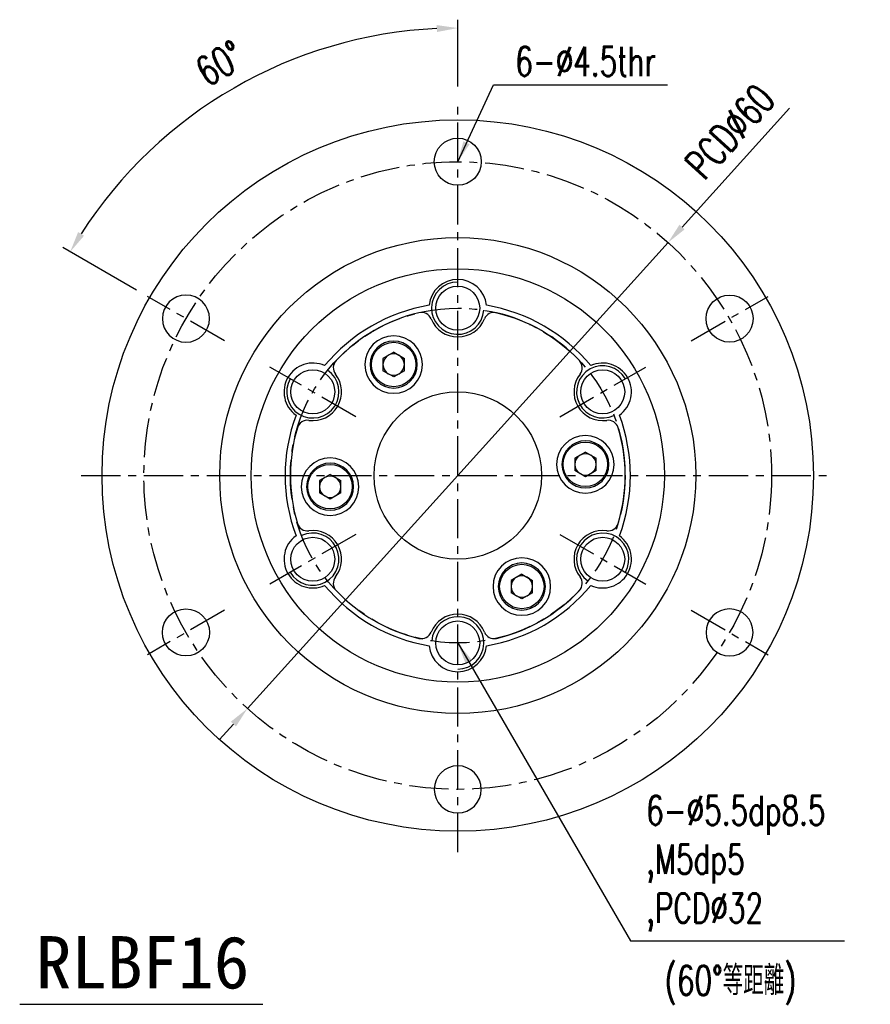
# Model space of a CAD drawing. Header units: millimetres. Extents: x -51 to 319, y -54 to 83.
# Tile 108 of 108: x 238 to 319, y -51 to 44. Entities that reach past the tile are written whole.
import ezdxf
from ezdxf.enums import TextEntityAlignment as Align

# ---------------------------------------------------------------- set-up
doc = ezdxf.new("R2010")
doc.units = ezdxf.units.MM
doc.linetypes.add('CENTER', pattern=[2, 1.25, -0.25, 0.25, -0.25])
for name, color, linetype in [('CHA', 7, 'Continuous'), ('CL', 1, 'CENTER'), ('DIM', 4, 'Continuous'), ('OUT', 3, 'Continuous')]:
    doc.layers.add(name, color=color, linetype=linetype)
doc.styles.add('DIM-7', font='SIMPLEX.shx', dxfattribs={"width": 0.7, "bigfont": 'chineset.shx'})
doc.styles.add('T', font='kaiu.ttf')
doc.dimstyles.new('CNS', dxfattribs={"dimtxt": 3.5, "dimasz": 2.5, "dimexe": 1, "dimexo": 1.5, "dimgap": 0.09, "dimtad": 0, "dimdsep": 46, "dimtxsty": 'DIM-7', "dimcen": 0.09, "dimclrd": 1, "dimclre": 1, "dimclrt": 4, "dimadec": 0, "dimazin": 0, "dimtfac": 1, "dimtix": 1, "dimtmove": 2, "dimatfit": 3, "dimfxl": 1, "dimtvp": 0.971429, "dimtolj": 1, "dimarcsym": 0})

# ---------------------------------------------------------------- blocks, each defined once
blk = doc.blocks.new('*D13')
at = {"layer": 'DEFPOINTS', "color": 0}
for p in [(299.765, 22.269), (259.561, -22.269)]:
    blk.add_point(p, dxfattribs=at)
at = {"layer": 'DIM', "color": 7, "lineweight": -2}
for p, q in [((311.369, 35.125), (301.105, 23.754)), ((259.561, -22.269), (299.765, 22.269)), ((258.221, -23.754), (256.881, -25.238))]:
    blk.add_line(p, q, dxfattribs=at)
at = {"layer": 'DIM', "color": 7}
for points in [[(300.857, 23.977), (301.352, 23.531), (299.765, 22.269)], [(257.974, -23.531), (258.468, -23.977), (259.561, -22.269)]]:
    blk.add_solid(points, dxfattribs=at)
at = {"layer": 'DIM', "color": 7, "insert": (305.675, 32.876), "char_height": 2.8, "attachment_point": 5, "rotation": 47.92841, "style": 'DIM-7'}
blk.add_mtext('\\A1;PCD∅60', dxfattribs=at)
blk = doc.blocks.new('*D16')
at = {"layer": 'DEFPOINTS', "color": 0}
for p in [(265.033, 40.195), (279.663, 36), (250.002, 17.125), (257.363, 12.875), (279.663, -36)]:
    blk.add_point(p, dxfattribs=at)
at = {"layer": 'DIM', "color": 7, "lineweight": -2}
for p, q in [((279.663, 37.2), (279.663, 43.575)), ((248.962, 17.725), (241.926, 21.787))]:
    blk.add_line(p, q, dxfattribs=at)
blk.add_arc((279.663, 0), 42.775, 92.6792, 147.3208, dxfattribs=at)
at = {"layer": 'DIM', "color": 7}
for points in [[(277.656, 43.061), (277.671, 42.395), (279.663, 42.775)], [(243.944, 22.922), (243.374, 23.269), (242.619, 21.387)]]:
    blk.add_solid(points, dxfattribs=at)
at = {"layer": 'DIM', "color": 7, "insert": (256.916, 39.4), "char_height": 2.8, "attachment_point": 5, "rotation": 30, "style": 'DIM-7'}
blk.add_mtext('\\A1;60°', dxfattribs=at)

msp = doc.modelspace()

# ---------------------------------------------------------------- linework, layer by layer
at = {"layer": 'CL', "color": 7, "ltscale": 3}
for p, q in [((279.663, -36), (279.663, 36)), ((257.363, 12.875), (250.002, 17.125)), ((301.963, 12.875), (309.324, 17.125)), ((269.92, 5.625), (261.693, 10.375)), ((289.406, 5.625), (297.633, 10.375)), ((243.663, 0), (315.663, 0)), ((269.92, -5.625), (261.693, -10.375)), ((289.406, -5.625), (297.633, -10.375)), ((257.363, -12.875), (250.002, -17.125)), ((301.963, -12.875), (309.324, -17.125))]:
    msp.add_line(p, q, dxfattribs=at)
for radius in [30, 16]:
    msp.add_circle((279.663, 0), radius, dxfattribs=at)
at = {"layer": 'DIM', "color": 7}
msp.add_line((237.79, -50.546), (261.043, -50.546), dxfattribs=at)
for centre, start, end in [((279.663, 16), 90, 355.5192), ((293.519, 8), 30, 295.5192), ((265.807, 8), 150, 55.5192), ((265.807, -8), 210, 115.5192), ((293.519, -8), 330, 235.5192), ((279.663, -16), 270, 175.5192)]:
    msp.add_arc(centre, 2.5, start, end, dxfattribs=at)
at = {"layer": 'OUT', "color": 7}
for p, q in [((273.538, 11.789), (272.515, 11.199)), ((273.538, 11.789), (274.56, 11.199)), ((272.515, 11.199), (272.515, 10.018)), ((274.56, 10.018), (274.56, 11.199)), ((273.538, 9.428), (272.515, 10.018)), ((274.56, 10.018), (273.538, 9.428)), ((291.866, 2.248), (290.844, 1.658)), ((291.866, 2.248), (292.889, 1.658)), ((290.844, 1.658), (290.844, 0.477)), ((292.889, 0.477), (292.889, 1.658)), ((267.46, 0.113), (266.437, -0.477)), ((267.46, 0.113), (268.482, -0.477)), ((291.866, -0.113), (290.844, 0.477)), ((292.889, 0.477), (291.866, -0.113)), ((266.437, -0.477), (266.437, -1.658)), ((268.482, -1.658), (268.482, -0.477)), ((267.46, -2.248), (266.437, -1.658)), ((268.482, -1.658), (267.46, -2.248)), ((285.788, -9.428), (284.765, -10.018)), ((284.765, -10.018), (284.765, -11.199)), ((285.788, -9.428), (286.81, -10.018)), ((286.81, -11.199), (286.81, -10.018)), ((285.788, -11.789), (284.765, -11.199)), ((286.81, -11.199), (285.788, -11.789))]:
    msp.add_line(p, q, dxfattribs=at)
for centre, radius in [((279.663, 0), 34), ((279.663, 30), 2.25), ((279.663, 0), 22.75), ((279.663, 0), 19.75), ((279.663, 16), 2.1), ((305.644, 15), 2.25), ((273.538, 10.609), 2.125), ((265.807, 8), 2.1), ((293.519, 8), 2.1), ((279.663, 0), 8), ((291.866, 1.068), 2.125), ((267.46, -1.068), 2.125), ((265.807, -8), 2.1), ((293.519, -8), 2.1), ((285.788, -10.609), 2.125), ((253.682, -15), 2.25), ((279.663, -16), 2.1)]:
    msp.add_circle(centre, radius, dxfattribs=at)
at = {"layer": 'OUT', "color": 7, "extrusion": (0, 0, -1)}
for centre, radius in [((-253.682, 15), 2.25), ((-273.538, 10.609), 2.75), ((-273.538, 10.609), 2.25), ((-291.866, 1.068), 2.75), ((-291.866, 1.068), 2.25), ((-267.46, -1.068), 2.75), ((-267.46, -1.068), 2.25), ((-285.788, -10.609), 2.75), ((-285.788, -10.609), 2.25), ((-305.644, -15), 2.25), ((-279.663, -30), 2.25)]:
    msp.add_circle(centre, radius, dxfattribs=at)
at = {"layer": 'OUT', "color": 7}
for centre, radius, start, end in [((279.663, 16), 2.75, 5.66556, 174.33444), ((279.663, 0), 16.5, 99.54676, 140.45324), ((279.663, 0), 16.5, 39.54676, 80.45324), ((279.663, 0), 16, 103.39738, 136.60262), ((276.187, 14.592), 1, 22.05651, 103.39738), ((283.138, 14.592), 1, 76.60262, 157.94349), ((279.663, 0), 16, 43.39738, 76.60262), ((279.663, 16), 2.75, 202.05651, 337.94349), ((273.538, 10.609), 1.022, 120, 180), ((273.538, 10.609), 1.022, 60, 120), ((273.538, 10.609), 1.022, 0, 60), ((265.807, 8), 2.75, 65.66556, 234.33444), ((268.764, 10.306), 1, 136.60262, 217.94349), ((273.538, 10.609), 1.022, 180, 240), ((273.538, 10.609), 1.022, 300, 0), ((290.562, 10.306), 1, 322.05651, 43.39738), ((293.519, 8), 2.75, 305.66556, 114.33444), ((265.807, 8), 2.75, 262.05651, 37.94349), ((273.538, 10.609), 1.022, 240, 300), ((293.519, 8), 2.75, 142.05651, 277.94349), ((279.663, 0), 16.5, 159.54676, 200.45324), ((279.663, 0), 16.5, 339.54676, 20.45324), ((265.288, 4.286), 1, 82.05651, 163.39738), ((294.038, 4.286), 1, 16.60262, 97.94349), ((279.663, 0), 16, 163.39738, 196.60262), ((279.663, 0), 16, 343.39738, 16.60262), ((291.866, 1.068), 1.022, 120, 180), ((291.866, 1.068), 1.022, 60, 120), ((291.866, 1.068), 1.022, 0, 60), ((291.866, 1.068), 1.022, 180, 240), ((291.866, 1.068), 1.022, 300, 0), ((291.866, 1.068), 1.022, 240, 300), ((267.46, -1.068), 1.022, 120, 180), ((267.46, -1.068), 1.022, 60, 120), ((267.46, -1.068), 1.022, 0, 60), ((267.46, -1.068), 1.022, 180, 240), ((267.46, -1.068), 1.022, 300, 0), ((267.46, -1.068), 1.022, 240, 300), ((265.288, -4.286), 1, 196.60262, 277.94349), ((294.038, -4.286), 1, 262.05651, 343.39738), ((265.807, -8), 2.75, 322.05651, 97.94349), ((293.519, -8), 2.75, 82.05651, 217.94349), ((265.807, -8), 2.75, 125.66556, 294.33444), ((293.519, -8), 2.75, 245.66556, 54.33444), ((268.764, -10.306), 1, 142.05651, 223.39738), ((285.788, -10.609), 1.022, 120, 180), ((285.788, -10.609), 1.022, 60, 120), ((285.788, -10.609), 1.022, 0, 60), ((290.562, -10.306), 1, 316.60262, 37.94349), ((279.663, 0), 16.5, 219.54676, 260.45324), ((279.663, 0), 16, 223.39738, 256.60262), ((279.663, 0), 16.5, 279.54676, 320.45324), ((279.663, 0), 16, 283.39738, 316.60262), ((285.788, -10.609), 1.022, 180, 240), ((285.788, -10.609), 1.022, 300, 0), ((285.788, -10.609), 1.022, 240, 300), ((279.663, -16), 2.75, 22.05651, 157.94349), ((276.187, -14.592), 1, 256.60262, 337.94349), ((283.138, -14.592), 1, 202.05651, 283.39738), ((279.663, -16), 2.75, 185.66556, 354.33444)]:
    msp.add_arc(centre, radius, start, end, dxfattribs=at)

# ---------------------------------------------------------------- texts
at = {"layer": 'CHA', "style": 'T'}
msp.add_text('RLBF16', height=5, dxfattribs=at).set_placement((249.537, -46.572), align=Align.MIDDLE)
at = {"layer": 'DIM', "color": 7, "char_height": 2.8, "attachment_point": 7, "style": 'DIM-7'}
for s, insert in [('6-%%C4.5thr', (285.165, 38.19)), ('6-%%C5.5dp8.5\\P,M5dp5\\P,PCD%%C32', (297.68, -43.597)), ('(60%%D等距離)', (299.439, -50.597))]:
    msp.add_mtext(s, dxfattribs=dict(at, insert=insert))

# ---------------------------------------------------------------- dimensions: what is measured, and where the dimension line sits
at = {"layer": 'DIM', "color": 7}
dim = msp.add_angular_dim_2l(base=(265.033, 40.195), line1=((257.363, 12.875), (250.002, 17.125)), line2=((279.663, -36), (279.663, 36)), dimstyle='CNS', override={"dimscale": 0.8, "dimclrd": 7, "dimclre": 7, "dimclrt": 7}, dxfattribs=at)
dim.commit()
dim.dimension.update_dxf_attribs({"geometry": '*D16', "text_midpoint": (256.916, 39.4)})
dim = msp.add_diameter_dim_2p(p1=(259.561, -22.269), p2=(299.765, 22.269), text='PCD<>', dimstyle='CNS', override={"dimscale": 0.8, "dimclrd": 7, "dimclre": 7, "dimclrt": 7, "dimtmove": 0}, dxfattribs=at)
dim.commit()
dim.dimension.update_dxf_attribs({"geometry": '*D13', "text_midpoint": (307.694, 31.053), "dimtype": 163})

# ---------------------------------------------------------------- leaders
at = {"layer": 'DIM', "color": 7, "annotation_type": 0, "has_hookline": 1, "hookline_direction": 0}
for points, override, text_width in [([(279.663, 30), (283.066, 37.354), (285.066, 37.354)], {"dimscale": 0.8, "dimgap": 0.09, "dimtad": 1, "dimclrd": 7, "dimclre": 4}, 14.56), ([(279.663, -16), (296.161, -44.484), (298.161, -44.484)], {"dimscale": 0.8, "dimgap": 0.09, "dimtad": 1, "dimclrd": 0, "dimclre": 4}, 18.387)]:
    msp.add_leader(points, dimstyle='CNS', override=override, dxfattribs=dict(at, text_width=text_width))

doc.saveas('drawing.dxf')
